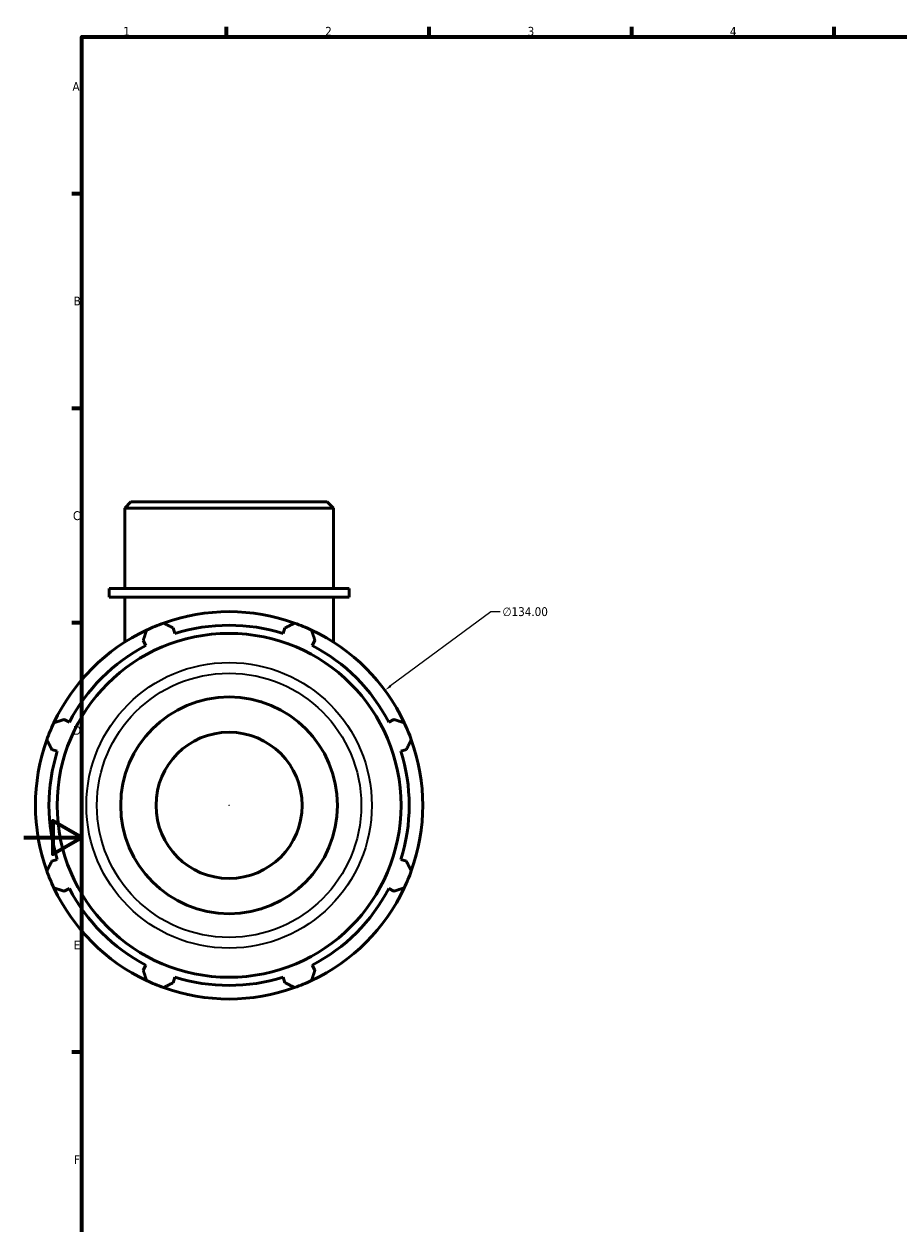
# Model space of a CAD drawing. Header units: millimetres. Extents: x 0 to 950, y -446 to 773.
# Tile 4 of 6: x 0 to 302, y 163 to 578. Entities that reach past the tile are written whole.
import ezdxf

# ---------------------------------------------------------------- set-up
doc = ezdxf.new("R2010")
doc.units = ezdxf.units.MM
for name, color, linetype, lineweight in [('Border (ANSI)', 7, 'Continuous', 70), ('Dimension (ANSI)', 7, 'Continuous', 25), ('Visible (ANSI)', 7, 'Continuous', 50), ('Visible Narrow (ANSI)', 7, 'Continuous', 35)]:
    doc.layers.add(name, color=color, linetype=linetype, lineweight=lineweight)
doc.styles.add('Note Text (ANSI)', font='tahoma.ttf')
doc.dimstyles.new('Default - mm (ANSI)', dxfattribs={"dimtxt": 3.048, "dimasz": 2.5, "dimexe": 3.175, "dimexo": 1.6002, "dimgap": 0.8, "dimtad": 0, "dimtoh": 1, "dimrnd": 1e-08, "dimzin": 4, "dimdsep": 46, "dimtxsty": 'Note Text (ANSI)', "dimcen": 0.09, "dimdle": 10, "dimclrd": 256, "dimclre": 256, "dimclrt": 256, "dimadec": 1, "dimazin": 1, "dimtfac": 1, "dimtofl": 0, "dimtmove": 0, "dimatfit": 3, "dimfxl": 1, "dimtolj": 1, "dimtzin": 4, "dimlwd": -1, "dimlwe": -1, "dimarcsym": 0})

# ---------------------------------------------------------------- blocks, each defined once
blk = doc.blocks.new('Borders Default Border')
at = {"layer": 'Border (ANSI)'}
for p, q in [((70.08, 574), (70.08, 577.45)), ((140.17, 574), (140.17, 577.45)), ((210.25, 574), (210.25, 577.45)), ((280.33, 574), (280.33, 577.45)), ((20, 519.75), (16.55, 519.75)), ((20, 445.5), (16.55, 445.5)), ((20, 371.25), (16.55, 371.25)), ((20, 222.75), (16.55, 222.75))]:
    blk.add_line(p, q, dxfattribs=at)
at = {"layer": 'Border (ANSI)', "flags": 128}
for points in [[(20, 20), (20, 574), (821, 574), (821, 20), (20, 20)], [(0, 297), (20, 297), (10, 302.77), (10, 291.23), (20, 297)]]:
    blk.add_lwpolyline(points, dxfattribs=at)
at = {"layer": 'Border (ANSI)', "char_height": 3.05, "attachment_point": 7, "style": 'Note Text (ANSI)'}
for s, insert in [('1', (34.35, 574.4)), ('2', (104.2, 574.4)), ('3', (174.26, 574.34)), ('4', (244.23, 574.4)), ('A', (16.78, 555.35)), ('B', (17.15, 481.1)), ('C', (16.95, 406.8)), ('D', (16.96, 332.6)), ('E', (17.21, 258.35)), ('F', (17.29, 184.1))]:
    blk.add_mtext(s, dxfattribs=dict(at, insert=insert))
blk = doc.blocks.new('*D12')
at = {"layer": 'Defpoints', "color": 0, "transparency": 16777216}
for p in [(124.85, 347.98), (17.06, 268.37)]:
    blk.add_point(p, dxfattribs=at)
at = {"layer": 'Dimension (ANSI)', "transparency": 16777216}
for p, q in [((161.53, 375.07), (126.86, 349.47)), ((164.75, 375.07), (161.53, 375.07)), ((70.87, 308.18), (71.05, 308.18)), ((70.96, 308.09), (70.96, 308.27))]:
    blk.add_line(p, q, dxfattribs=at)
blk.add_solid([(126.62, 349.8), (127.11, 349.13), (124.85, 347.98)], dxfattribs=at)
at = {"layer": 'Dimension (ANSI)', "transparency": 16777216, "insert": (165.55, 376.71), "char_height": 3.048, "attachment_point": 1, "style": 'Note Text (ANSI)'}
blk.add_mtext('\\A1;∅134.00', dxfattribs=at)

msp = doc.modelspace()

# ---------------------------------------------------------------- linework, layer by layer
at = {"layer": 'Visible (ANSI)'}
for p, q in [((37.012, 413.177), (34.846, 411.011)), ((107.072, 411.011), (34.846, 411.011)), ((34.846, 383.177), (34.846, 411.011)), ((37.012, 413.177), (104.905, 413.177)), ((104.905, 413.177), (107.072, 411.011)), ((107.072, 383.177), (107.072, 411.011)), ((112.488, 383.177), (29.429, 383.177)), ((29.429, 380.177), (29.429, 383.177)), ((112.488, 380.177), (112.488, 383.177)), ((112.488, 380.177), (29.429, 380.177)), ((34.846, 380.177), (34.846, 364.612)), ((107.072, 380.177), (107.072, 364.612)), ((52.222, 367.603), (51.617, 369.52)), ((90.3, 369.52), (89.696, 367.603)), ((41.259, 365.23), (42.187, 363.447)), ((99.73, 363.447), (100.658, 365.23)), ((15.689, 336.949), (13.906, 337.877)), ((128.011, 337.877), (126.228, 336.949)), ((9.615, 327.519), (11.532, 326.914)), ((130.385, 326.914), (132.302, 327.519)), ((11.532, 289.44), (9.615, 288.836)), ((132.302, 288.836), (130.385, 289.44)), ((13.906, 278.478), (15.689, 279.406)), ((126.228, 279.406), (128.011, 278.478)), ((42.187, 252.908), (41.259, 251.125)), ((100.658, 251.125), (99.73, 252.908)), ((51.617, 246.834), (52.222, 248.751)), ((89.696, 248.751), (90.3, 246.834))]:
    msp.add_line(p, q, dxfattribs=at)
for radius in [59.484, 37.5, 25.279]:
    msp.add_circle((70.959, 308.177), radius, dxfattribs=at)
for radius, start, end in [(67, 70.20802, 109.79198), (67, 109.79198, 115.20802), (62.31, 72.5, 107.5), (67, 64.79198, 70.20802), (67, 115.20802, 154.79198), (67, 25.20802, 64.79198), (62.31, 117.5, 152.5), (62.31, 27.5, 62.5), (67, 154.79198, 160.20802), (67, 19.79198, 25.20802), (67, 160.20802, 199.79198), (67, 340.20802, 19.79198), (62.31, 162.5, 197.5), (62.31, 342.5, 17.5), (67, 199.79198, 205.20802), (67, 334.79198, 340.20802), (67, 205.20802, 244.79198), (62.31, 207.5, 242.5), (67, 295.20802, 334.79198), (62.31, 297.5, 332.5), (67, 244.79198, 250.20802), (67, 250.20802, 289.79198), (62.31, 252.5, 287.5), (67, 289.79198, 295.20802)]:
    msp.add_arc((70.959, 308.177), radius, start, end, dxfattribs=at)
for points, weights in [([(48.272, 371.22), (49.979, 370.353), (51.617, 369.52)], [1, 1.00124414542, 1.00167147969]), ([(90.3, 369.52), (91.938, 370.353), (93.645, 371.22)], [1.00167147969, 1.00124414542, 1]), ([(41.259, 365.23), (41.829, 366.977), (42.423, 368.797)], [1.00167147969, 1.00124414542, 1]), ([(99.494, 368.797), (100.088, 366.977), (100.658, 365.23)], [1, 1.00124414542, 1.00167147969]), ([(10.339, 336.713), (12.159, 337.307), (13.906, 337.877)], [1, 1.00124414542, 1.00167147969]), ([(128.011, 337.877), (129.758, 337.307), (131.578, 336.713)], [1.00167147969, 1.00124414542, 1]), ([(9.615, 327.519), (8.783, 329.157), (7.916, 330.864)], [1.00167147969, 1.00124414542, 1]), ([(134.001, 330.864), (133.134, 329.157), (132.302, 327.519)], [1, 1.00124414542, 1.00167147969]), ([(7.916, 285.491), (8.783, 287.197), (9.615, 288.836)], [1, 1.00124414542, 1.00167147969]), ([(132.302, 288.836), (133.134, 287.197), (134.001, 285.491)], [1.00167147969, 1.00124414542, 1]), ([(13.906, 278.478), (12.159, 279.048), (10.339, 279.642)], [1.00167147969, 1.00124414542, 1]), ([(131.578, 279.642), (129.758, 279.048), (128.011, 278.478)], [1, 1.00124414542, 1.00167147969]), ([(42.423, 247.558), (41.829, 249.378), (41.259, 251.125)], [1, 1.00124414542, 1.00167147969]), ([(100.658, 251.125), (100.088, 249.378), (99.494, 247.558)], [1.00167147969, 1.00124414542, 1]), ([(51.617, 246.834), (49.979, 246.002), (48.272, 245.135)], [1.00167147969, 1.00124414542, 1]), ([(93.645, 245.135), (91.938, 246.002), (90.3, 246.834)], [1, 1.00124414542, 1.00167147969])]:
    msp.add_rational_spline(points, weights, degree=2, dxfattribs=at)
at = {"layer": 'Visible Narrow (ANSI)'}
for radius in [49.381, 45.713]:
    msp.add_circle((70.959, 308.177), radius, dxfattribs=at)

# ---------------------------------------------------------------- block references
msp.add_blockref('Borders Default Border', (0, 0))

# ---------------------------------------------------------------- dimensions: what is measured, and where the dimension line sits
at = {"layer": 'Dimension (ANSI)'}
dim = msp.add_diameter_dim_2p(p1=(17.064, 268.374), p2=(124.854, 347.981), dimstyle='Default - mm (ANSI)', override={"dimtih": 1, "dimdec": 2, "dimlfac": 1, "dimtp": 0, "dimtm": 0, "dimtdec": 2}, dxfattribs=at)
dim.commit()
dim.dimension.update_dxf_attribs({"geometry": '*D12', "text_midpoint": (173.395, 375.071), "dimtype": 163})

doc.saveas('drawing.dxf')
